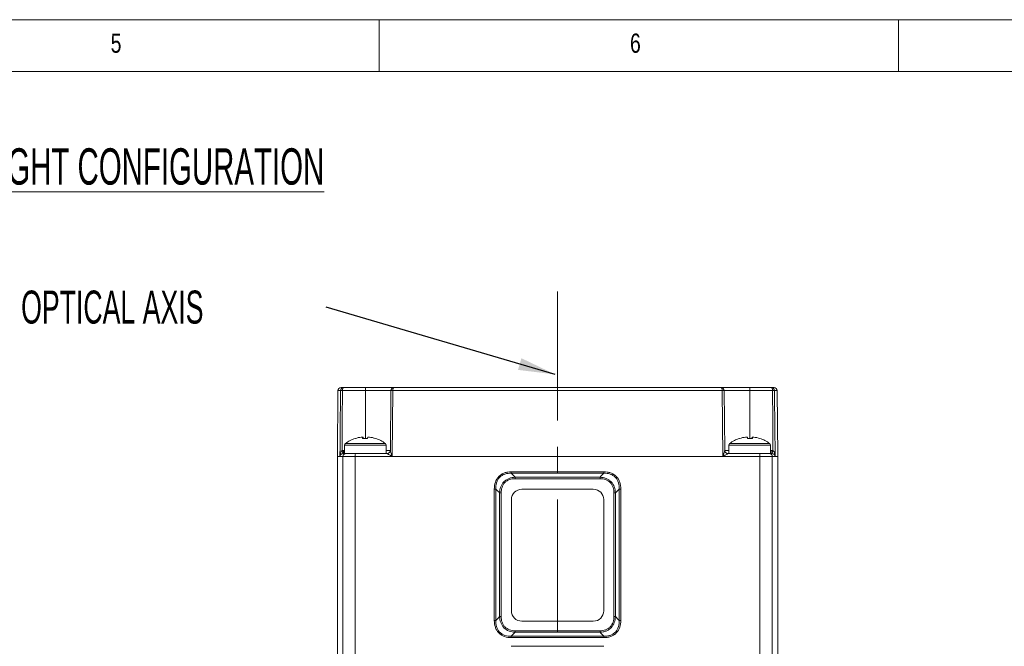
# Model space of a CAD drawing. Header units: millimetres. Extents: x 5 to 415, y 5 to 292.
# Tile 51 of 57: x 225 to 320, y 232 to 292. Entities that reach past the tile are written whole.
import ezdxf

# ---------------------------------------------------------------- set-up
doc = ezdxf.new("R2010")
doc.units = ezdxf.units.MM
doc.linetypes.add('CENTERX2', pattern=[20.32, 12.7, -2.54, 2.54, -2.54])
doc.styles.add('SLDTEXTSTYLE0', font='TXT', dxfattribs={"width": 0.605})
doc.styles.add('SLDTEXTSTYLE1', font='TXT', dxfattribs={"width": 0.75})
doc.dimstyles.new('SLDDIMSTYLE0', dxfattribs={"dimtxt": 0.18, "dimasz": 3.556, "dimexe": 0, "dimexo": 0.0625, "dimgap": 0, "dimtad": 0, "dimtih": 1, "dimtoh": 1, "dimdec": 0, "dimrnd": 1e-09, "dimzin": 0, "dimdsep": 46, "dimtxsty": 'Standard', "dimsah": 1, "dimcen": 0.09, "dimadec": 0, "dimazin": 0, "dimtfac": 3.556, "dimtdec": 0, "dimtofl": 0, "dimtmove": 0, "dimatfit": 3, "dimfxl": 1, "dimfrac": 2, "dimtolj": 1, "dimtzin": 0, "dimarcsym": 0})

# ---------------------------------------------------------------- blocks, each defined once
blk = doc.blocks.new('SW_NOTE_0')
at = {"color": 0, "linetype": 'Continuous', "lineweight": 0, "insert": (-29.365, 1.602), "char_height": 3.175, "attachment_point": 1, "style": 'SLDTEXTSTYLE0'}
blk.add_mtext('OPTICAL AXIS', dxfattribs=at)

msp = doc.modelspace()

# ---------------------------------------------------------------- linework, layer by layer
at = {"color": 7, "linetype": 'Continuous', "lineweight": 0}
for p, q in [((415, 292), (5, 292)), ((260, 287), (260, 292)), ((310, 292), (310, 287)), ((409.996, 287), (9.996, 287))]:
    msp.add_line(p, q, dxfattribs=at)
at = {"color": 7, "linetype": 'CENTERX2', "lineweight": 0}
msp.add_line((277.189, 233.098), (277.189, 265.843), dxfattribs=at)
at = {"color": 7, "linetype": 'Continuous', "lineweight": 15}
for p, q in [((256.044, 256.3), (255.989, 249.948)), ((256.293, 256.3), (256.044, 256.3)), ((256.344, 256.598), (256.586, 256.598)), ((258.689, 256.3), (256.492, 256.3)), ((256.586, 256.598), (258.689, 256.598)), ((258.689, 256.598), (261.441, 256.598)), ((258.689, 256.598), (258.689, 256.3)), ((261.141, 256.3), (258.689, 256.3)), ((261.091, 250.531), (261.141, 256.3)), ((261.328, 256.3), (261.272, 249.95)), ((293.049, 256.3), (261.328, 256.3)), ((261.441, 256.598), (292.936, 256.598)), ((295.689, 256.598), (292.936, 256.598)), ((293.049, 256.3), (293.105, 249.95)), ((293.286, 250.531), (293.236, 256.3)), ((293.236, 256.3), (295.689, 256.3)), ((297.791, 256.598), (295.689, 256.598)), ((295.689, 256.598), (295.689, 256.3)), ((295.689, 256.3), (297.885, 256.3)), ((298.033, 256.598), (297.791, 256.598)), ((298.085, 256.3), (298.333, 256.3)), ((298.333, 256.3), (298.389, 249.948)), ((258.295, 251.815), (258.433, 251.815)), ((258.912, 251.815), (259.062, 251.815)), ((259.082, 251.815), (259.062, 251.815)), ((295.315, 251.815), (295.295, 251.815)), ((295.315, 251.815), (295.465, 251.815)), ((295.945, 251.815), (296.082, 251.815)), ((256.571, 250.248), (256.571, 250.545)), ((256.689, 251.058), (256.689, 250.248)), ((260.689, 250.248), (260.689, 251.058)), ((293.689, 251.058), (293.689, 250.248)), ((297.689, 250.248), (297.689, 251.058)), ((297.806, 250.248), (297.806, 250.545)), ((255.989, 249.948), (255.989, 228.898)), ((256.51, 249.948), (255.989, 249.948)), ((256.51, 249.95), (256.241, 249.95)), ((256.51, 249.948), (256.51, 228.898)), ((256.571, 250.248), (256.809, 250.248)), ((256.809, 250.248), (257.722, 250.248)), ((261.272, 249.95), (257.697, 249.95)), ((257.697, 249.948), (257.697, 228.898)), ((296.681, 249.948), (257.697, 249.948)), ((257.722, 250.248), (260.791, 250.248)), ((293.105, 249.95), (296.681, 249.95)), ((296.655, 250.248), (293.586, 250.248)), ((297.568, 250.248), (296.655, 250.248)), ((296.681, 249.948), (296.681, 228.898)), ((297.806, 250.248), (297.568, 250.248)), ((297.867, 249.95), (298.137, 249.95)), ((297.867, 249.948), (297.867, 228.898)), ((297.867, 249.948), (298.389, 249.948)), ((298.389, 249.948), (298.389, 228.898)), ((272.725, 248.48), (281.652, 248.48)), ((281.651, 248.339), (272.726, 248.339)), ((273.1, 247.956), (281.277, 247.956)), ((281.276, 247.815), (273.101, 247.815)), ((271.103, 234.178), (271.103, 246.817)), ((271.103, 246.817), (271.249, 246.817)), ((271.249, 246.817), (271.249, 234.178)), ((280.634, 246.798), (273.744, 246.798)), ((283.128, 246.817), (283.275, 246.817)), ((283.128, 234.178), (283.128, 246.817)), ((283.275, 246.817), (283.275, 234.178)), ((271.616, 234.552), (271.616, 246.444)), ((271.616, 246.444), (271.762, 246.444)), ((271.762, 246.444), (271.762, 234.552)), ((272.744, 245.798), (272.744, 235.098)), ((281.634, 235.098), (281.634, 245.798)), ((282.615, 246.444), (282.761, 246.444)), ((282.615, 234.552), (282.615, 246.444)), ((282.761, 246.444), (282.761, 234.552)), ((271.103, 234.178), (271.249, 234.178)), ((271.616, 234.552), (271.762, 234.552)), ((282.615, 234.552), (282.761, 234.552)), ((283.128, 234.178), (283.275, 234.178)), ((273.744, 234.098), (280.634, 234.098)), ((281.652, 232.515), (272.725, 232.515)), ((272.726, 232.656), (281.651, 232.656)), ((281.277, 233.039), (273.1, 233.039)), ((273.101, 233.18), (281.276, 233.18)), ((272.725, 231.68), (281.652, 231.68))]:
    msp.add_line(p, q, dxfattribs=at)
at = {"color": 8, "linetype": 'Continuous', "lineweight": 15}
for p, q in [((258.689, 251.696), (258.689, 256.3)), ((295.689, 251.696), (295.689, 256.3)), ((256.571, 250.545), (256.689, 250.545)), ((256.689, 251.058), (260.689, 251.058)), ((256.76, 251.201), (260.617, 251.201)), ((293.689, 251.058), (295.773, 251.058)), ((293.76, 251.201), (295.77, 251.201)), ((295.77, 251.201), (297.617, 251.201)), ((295.773, 251.058), (297.689, 251.058)), ((297.806, 250.545), (297.689, 250.545))]:
    msp.add_line(p, q, dxfattribs=at)
at = {"color": 144, "linetype": 'Continuous', "lineweight": 0}
for p, q in [((258.465, 251.815), (258.433, 251.815)), ((295.945, 251.815), (295.912, 251.815)), ((260.689, 250.545), (261.091, 250.545)), ((293.689, 250.545), (293.286, 250.545)), ((257.697, 249.95), (256.51, 249.95)), ((256.51, 249.95), (256.51, 249.948)), ((257.697, 249.948), (256.51, 249.948)), ((256.689, 250.248), (256.758, 250.248)), ((257.697, 249.95), (257.697, 249.948)), ((296.681, 249.95), (296.681, 249.948)), ((296.681, 249.95), (297.867, 249.95)), ((296.681, 249.948), (297.867, 249.948)), ((297.619, 250.248), (297.689, 250.248)), ((297.867, 249.95), (297.867, 249.948))]:
    msp.add_line(p, q, dxfattribs=at)
at = {"color": 7, "linetype": 'Continuous', "lineweight": 15, "flags": 128}
for points in [[(256.241, 249.95), (256.243, 250.248), (256.246, 250.648), (256.259, 252.248), (256.293, 256.3)], [(256.492, 256.3), (256.469, 253.421), (256.445, 250.532)], [(297.885, 256.3), (297.909, 253.421), (297.932, 250.532)], [(298.137, 249.95), (298.134, 250.248), (298.131, 250.648), (298.118, 252.248), (298.085, 256.3)], [(257.709, 251.688), (257.71, 251.691), (257.711, 251.694), (257.713, 251.695), (257.715, 251.696), (257.718, 251.695), (257.721, 251.694), (257.724, 251.692)], [(296.654, 251.692), (296.656, 251.694), (296.659, 251.695), (296.662, 251.696), (296.664, 251.695), (296.666, 251.694), (296.667, 251.691), (296.668, 251.688)], [(293.308, 250.422), (293.292, 250.475), (293.286, 250.531)]]:
    msp.add_lwpolyline(points, dxfattribs=at)
at = {"color": 7, "linetype": 'Continuous', "lineweight": 15}
for centre, radius, start, end in [((256.392, 249.731), 6.57, 89.12952, 90.87048), ((261.235, 250.725), 5.576, 89.04278, 90.95722), ((293.143, 250.725), 5.576, 89.04278, 90.95722), ((297.985, 249.731), 6.57, 89.12952, 90.87048), ((258.689, 248.648), 3.2, 107.73941, 127.05986), ((258.679, 248.653), 3.186, 96.91184, 107.71535), ((259.151, 251.611), 0.747, 164.07778, 174.08372), ((258.648, 248.169), 3.526, 86.10101, 93.89899), ((258.73, 248.172), 3.523, 87.42021, 90.66667), ((259.631, 251.611), 0.747, 164.07778, 174.08372), ((258.678, 248.653), 3.186, 72.28465, 83.08816), ((258.699, 248.653), 3.186, 72.28465, 83.08816), ((259.664, 251.675), 0.0209, 91.69573, 141.65598), ((258.689, 248.648), 3.2, 52.94014, 72.26059), ((295.689, 248.648), 3.2, 107.73941, 127.05986), ((295.679, 248.653), 3.186, 96.91184, 107.71535), ((294.714, 251.676), 0.0194, 36.32319, 90.3251), ((295.699, 248.653), 3.186, 96.91184, 107.71535), ((294.747, 251.611), 0.747, 5.91628, 15.92222), ((295.648, 248.172), 3.523, 89.33333, 92.57979), ((295.729, 248.169), 3.526, 86.10101, 93.89899), ((295.226, 251.611), 0.747, 5.91628, 15.92222), ((295.699, 248.653), 3.186, 72.28465, 83.08816), ((295.689, 248.648), 3.2, 52.94014, 72.26059), ((297.245, 259.228), 41.716, 192.0325, 192.44099), ((256.869, 251.058), 0.18, 127.05986, 180), ((260.509, 251.058), 0.18, 0, 52.94014), ((260.791, 250.548), 0.3, 270, 359.5), ((260.802, 250.534), 0.289, 321.5689, 359.40964), ((293.586, 250.548), 0.3, 180.5, 270), ((293.869, 251.058), 0.18, 127.05986, 180), ((297.509, 251.058), 0.18, 0, 52.94014), ((257.132, 259.228), 41.716, 347.55901, 347.9675), ((256.81, 249.948), 0.299, 90.09307, 179.59495), ((258.598, 250.024), 0.904, 165.65607, 184.655), ((295.779, 250.024), 0.904, 355.345, 14.34393), ((297.568, 249.948), 0.299, 0.40505, 89.90693), ((280.515, 248.472), 7.79, 179.93646, 180.97671), ((273.862, 248.472), 7.79, 359.02329, 0.06354), ((264.614, 247.823), 8.487, 359.94168, 0.89642), ((289.764, 247.823), 8.487, 179.10358, 180.05832), ((273.744, 245.798), 1, 90, 180), ((280.634, 245.798), 1, 0, 90), ((273.744, 235.098), 1, 180, 270), ((280.634, 235.098), 1, 270, 0), ((280.515, 232.523), 7.79, 179.02329, 180.06354), ((264.614, 233.172), 8.487, 359.10358, 0.05832), ((289.764, 233.172), 8.487, 179.94168, 180.89642), ((273.862, 232.523), 7.79, 359.93646, 0.97671)]:
    msp.add_arc(centre, radius, start, end, dxfattribs=at)
at = {"color": 144, "linetype": 'Continuous', "lineweight": 0}
for centre, start, end in [((257.747, 251.611), 5.91628, 15.92222), ((296.631, 251.611), 164.07778, 174.08372)]:
    msp.add_arc(centre, 0.747, start, end, dxfattribs=at)
at = {"color": 8, "linetype": 'Continuous', "lineweight": 15}
for centre, radius, start, end in [((260.792, 250.542), 0.302, 270.62238, 321.45454), ((293.583, 250.539), 0.299, 203.02255, 269.6474)]:
    msp.add_arc(centre, radius, start, end, dxfattribs=at)
at = {"color": 7, "linetype": 'Continuous', "lineweight": 15}
for points, knots in [([(256.044, 256.3), (256.045, 256.379), (256.078, 256.456), (256.188, 256.565), (256.267, 256.598), (256.344, 256.598)], [0, 0, 0, 0, 0.5, 0.5, 1, 1, 1, 1]), ([(256.293, 256.3), (256.293, 256.381), (256.327, 256.459), (256.438, 256.568), (256.511, 256.598), (256.586, 256.598)], [0, 0, 0, 0, 0.5, 0.5, 1, 1, 1, 1]), ([(256.492, 256.3), (256.492, 256.381), (256.503, 256.459), (256.539, 256.568), (256.562, 256.598), (256.586, 256.598)], [0, 0, 0, 0, 0.5, 0.5, 1, 1, 1, 1]), ([(261.141, 256.3), (261.142, 256.381), (261.176, 256.459), (261.29, 256.568), (261.365, 256.598), (261.441, 256.598)], [0, 0, 0, 0, 0.5, 0.5, 1, 1, 1, 1]), ([(261.328, 256.3), (261.328, 256.381), (261.341, 256.459), (261.384, 256.568), (261.412, 256.598), (261.441, 256.598)], [0, 0, 0, 0, 0.5, 0.5, 1, 1, 1, 1]), ([(293.049, 256.3), (293.049, 256.381), (293.036, 256.459), (292.993, 256.568), (292.965, 256.598), (292.936, 256.598)], [0, 0, 0, 0, 0.5, 0.5, 1, 1, 1, 1]), ([(293.236, 256.3), (293.235, 256.381), (293.201, 256.459), (293.087, 256.568), (293.012, 256.598), (292.936, 256.598)], [0, 0, 0, 0, 0.5, 0.5, 1, 1, 1, 1]), ([(297.885, 256.3), (297.885, 256.381), (297.874, 256.459), (297.838, 256.568), (297.815, 256.598), (297.791, 256.598)], [0, 0, 0, 0, 0.5, 0.5, 1, 1, 1, 1]), ([(298.085, 256.3), (298.084, 256.381), (298.05, 256.459), (297.939, 256.568), (297.866, 256.598), (297.791, 256.598)], [0, 0, 0, 0, 0.5, 0.5, 1, 1, 1, 1]), ([(298.333, 256.3), (298.332, 256.379), (298.3, 256.456), (298.189, 256.565), (298.111, 256.598), (298.033, 256.598)], [0, 0, 0, 0, 0.5, 0.5, 1, 1, 1, 1]), ([(256.445, 250.532), (256.42, 250.518), (256.401, 250.498), (256.367, 250.455), (256.353, 250.432), (256.316, 250.361), (256.299, 250.311), (256.257, 250.158), (256.244, 250.054), (256.241, 249.95)], [0, 0, 0, 0, 0.125, 0.125, 0.25, 0.25, 0.5, 0.5, 1, 1, 1, 1]), ([(261.091, 250.531), (261.091, 250.517), (261.095, 250.497), (261.105, 250.454), (261.111, 250.431), (261.132, 250.36), (261.148, 250.31), (261.199, 250.158), (261.235, 250.054), (261.272, 249.95)], [0, 0, 0, 0, 0.125, 0.125, 0.25, 0.25, 0.5, 0.5, 1, 1, 1, 1]), ([(293.286, 250.531), (293.286, 250.517), (293.282, 250.497), (293.272, 250.454), (293.266, 250.431), (293.245, 250.36), (293.229, 250.31), (293.179, 250.158), (293.142, 250.054), (293.105, 249.95)], [0, 0, 0, 0, 0.125, 0.125, 0.25, 0.25, 0.5, 0.5, 1, 1, 1, 1]), ([(297.932, 250.532), (297.957, 250.518), (297.976, 250.498), (298.01, 250.455), (298.024, 250.432), (298.061, 250.361), (298.078, 250.311), (298.12, 250.158), (298.134, 250.054), (298.137, 249.95)], [0, 0, 0, 0, 0.125, 0.125, 0.25, 0.25, 0.5, 0.5, 1, 1, 1, 1]), ([(256.508, 250.241), (256.454, 250.229), (256.411, 250.206), (256.347, 250.158), (256.323, 250.133), (256.266, 250.056), (256.247, 250.003), (256.241, 249.95)], [0, 0, 0, 0, 0.25, 0.25, 0.5, 0.5, 1, 1, 1, 1]), ([(260.796, 250.241), (260.799, 250.229), (260.833, 250.205), (260.908, 250.158), (260.95, 250.132), (261.083, 250.056), (261.177, 250.003), (261.272, 249.95)], [0, 0, 0, 0, 0.25, 0.25, 0.5, 0.5, 1, 1, 1, 1]), ([(293.582, 250.241), (293.578, 250.229), (293.544, 250.205), (293.47, 250.158), (293.427, 250.132), (293.295, 250.056), (293.2, 250.003), (293.105, 249.95)], [0, 0, 0, 0, 0.25, 0.25, 0.5, 0.5, 1, 1, 1, 1]), ([(297.869, 250.241), (297.924, 250.229), (297.966, 250.206), (298.031, 250.158), (298.054, 250.133), (298.111, 250.056), (298.13, 250.003), (298.137, 249.95)], [0, 0, 0, 0, 0.25, 0.25, 0.5, 0.5, 1, 1, 1, 1]), ([(271.103, 246.817), (271.103, 247.037), (271.131, 247.257), (271.269, 247.674), (271.381, 247.87), (271.607, 248.106), (271.694, 248.176), (271.878, 248.293), (271.976, 248.339), (272.182, 248.413), (272.29, 248.439), (272.506, 248.473), (272.615, 248.48), (272.725, 248.48)], [0, 0, 0, 0, 0.25, 0.25, 0.5, 0.5, 0.625, 0.625, 0.75, 0.75, 0.875, 0.875, 1, 1, 1, 1]), ([(281.652, 248.48), (281.762, 248.48), (281.871, 248.473), (282.087, 248.439), (282.195, 248.413), (282.401, 248.339), (282.499, 248.293), (282.683, 248.176), (282.77, 248.106), (282.997, 247.87), (283.108, 247.674), (283.246, 247.257), (283.275, 247.037), (283.275, 246.817)], [0, 0, 0, 0, 0.125, 0.125, 0.25, 0.25, 0.375, 0.375, 0.5, 0.5, 0.75, 0.75, 1, 1, 1, 1]), ([(272.726, 248.339), (272.624, 248.342), (272.523, 248.338), (272.323, 248.313), (272.222, 248.292), (272.03, 248.229), (271.938, 248.187), (271.764, 248.081), (271.684, 248.016), (271.476, 247.797), (271.378, 247.613), (271.262, 247.224), (271.243, 247.02), (271.249, 246.817)], [0, 0, 0, 0, 0.125, 0.125, 0.25, 0.25, 0.375, 0.375, 0.5, 0.5, 0.75, 0.75, 1, 1, 1, 1]), ([(271.616, 246.444), (271.623, 246.642), (271.656, 246.839), (271.791, 247.21), (271.895, 247.383), (272.1, 247.594), (272.178, 247.658), (272.343, 247.765), (272.43, 247.809), (272.614, 247.88), (272.71, 247.907), (272.903, 247.943), (273.001, 247.953), (273.1, 247.956)], [0, 0, 0, 0, 0.25, 0.25, 0.5, 0.5, 0.625, 0.625, 0.75, 0.75, 0.875, 0.875, 1, 1, 1, 1]), ([(273.101, 247.815), (273.01, 247.815), (272.92, 247.809), (272.742, 247.781), (272.653, 247.759), (272.483, 247.699), (272.402, 247.66), (272.25, 247.564), (272.179, 247.506), (271.992, 247.312), (271.9, 247.15), (271.786, 246.807), (271.762, 246.625), (271.762, 246.444)], [0, 0, 0, 0, 0.125, 0.125, 0.25, 0.25, 0.375, 0.375, 0.5, 0.5, 0.75, 0.75, 1, 1, 1, 1]), ([(282.615, 246.444), (282.615, 246.625), (282.591, 246.807), (282.478, 247.15), (282.386, 247.312), (282.199, 247.506), (282.127, 247.564), (281.975, 247.66), (281.894, 247.699), (281.724, 247.759), (281.635, 247.781), (281.457, 247.809), (281.367, 247.815), (281.276, 247.815)], [0, 0, 0, 0, 0.25, 0.25, 0.5, 0.5, 0.625, 0.625, 0.75, 0.75, 0.875, 0.875, 1, 1, 1, 1]), ([(281.277, 247.956), (281.376, 247.953), (281.474, 247.943), (281.667, 247.907), (281.764, 247.88), (281.947, 247.809), (282.034, 247.765), (282.199, 247.658), (282.277, 247.594), (282.482, 247.383), (282.586, 247.21), (282.722, 246.839), (282.755, 246.642), (282.761, 246.444)], [0, 0, 0, 0, 0.125, 0.125, 0.25, 0.25, 0.375, 0.375, 0.5, 0.5, 0.75, 0.75, 1, 1, 1, 1]), ([(283.128, 246.817), (283.134, 247.021), (283.115, 247.225), (282.999, 247.614), (282.9, 247.798), (282.692, 248.017), (282.611, 248.082), (282.439, 248.187), (282.348, 248.229), (282.155, 248.292), (282.055, 248.313), (281.854, 248.338), (281.753, 248.342), (281.651, 248.339)], [0, 0, 0, 0, 0.25, 0.25, 0.5, 0.5, 0.625, 0.625, 0.75, 0.75, 0.875, 0.875, 1, 1, 1, 1]), ([(272.725, 232.515), (272.504, 232.515), (272.283, 232.546), (271.974, 232.657), (271.874, 232.705), (271.689, 232.823), (271.605, 232.892), (271.454, 233.05), (271.387, 233.14), (271.278, 233.327), (271.234, 233.427), (271.131, 233.739), (271.103, 233.958), (271.103, 234.178)], [0, 0, 0, 0, 0.25, 0.25, 0.375, 0.375, 0.5, 0.5, 0.625, 0.625, 0.75, 0.75, 1, 1, 1, 1]), ([(271.249, 234.178), (271.243, 233.975), (271.262, 233.772), (271.349, 233.48), (271.387, 233.386), (271.485, 233.209), (271.546, 233.125), (271.685, 232.978), (271.763, 232.915), (271.936, 232.809), (272.029, 232.767), (272.317, 232.672), (272.523, 232.65), (272.726, 232.656)], [0, 0, 0, 0, 0.25, 0.25, 0.375, 0.375, 0.5, 0.5, 0.625, 0.625, 0.75, 0.75, 1, 1, 1, 1]), ([(273.1, 233.039), (272.902, 233.046), (272.704, 233.08), (272.337, 233.223), (272.167, 233.332), (271.962, 233.544), (271.901, 233.624), (271.799, 233.791), (271.757, 233.88), (271.655, 234.158), (271.623, 234.354), (271.616, 234.552)], [0, 0, 0, 0, 0.25, 0.25, 0.5, 0.5, 0.625, 0.625, 0.75, 0.75, 1, 1, 1, 1]), ([(271.762, 234.552), (271.762, 234.37), (271.786, 234.19), (271.871, 233.932), (271.907, 233.85), (271.997, 233.695), (272.052, 233.621), (272.239, 233.426), (272.396, 233.328), (272.737, 233.206), (272.919, 233.18), (273.101, 233.18)], [0, 0, 0, 0, 0.25, 0.25, 0.375, 0.375, 0.5, 0.5, 0.75, 0.75, 1, 1, 1, 1]), ([(281.276, 233.18), (281.367, 233.18), (281.457, 233.187), (281.635, 233.214), (281.724, 233.236), (281.894, 233.297), (281.975, 233.335), (282.127, 233.431), (282.199, 233.489), (282.386, 233.683), (282.478, 233.845), (282.591, 234.188), (282.615, 234.37), (282.615, 234.552)], [0, 0, 0, 0, 0.125, 0.125, 0.25, 0.25, 0.375, 0.375, 0.5, 0.5, 0.75, 0.75, 1, 1, 1, 1]), ([(282.761, 234.552), (282.755, 234.354), (282.722, 234.157), (282.586, 233.786), (282.482, 233.612), (282.277, 233.401), (282.199, 233.337), (282.034, 233.23), (281.947, 233.186), (281.764, 233.115), (281.667, 233.089), (281.474, 233.052), (281.376, 233.042), (281.277, 233.039)], [0, 0, 0, 0, 0.25, 0.25, 0.5, 0.5, 0.625, 0.625, 0.75, 0.75, 0.875, 0.875, 1, 1, 1, 1]), ([(281.651, 232.656), (281.753, 232.653), (281.854, 232.657), (282.054, 232.682), (282.155, 232.703), (282.347, 232.766), (282.439, 232.808), (282.613, 232.914), (282.693, 232.979), (282.901, 233.198), (283, 233.382), (283.115, 233.771), (283.134, 233.975), (283.128, 234.178)], [0, 0, 0, 0, 0.125, 0.125, 0.25, 0.25, 0.375, 0.375, 0.5, 0.5, 0.75, 0.75, 1, 1, 1, 1]), ([(283.275, 234.178), (283.275, 233.958), (283.246, 233.738), (283.108, 233.321), (282.997, 233.125), (282.77, 232.89), (282.683, 232.819), (282.499, 232.703), (282.401, 232.656), (282.195, 232.582), (282.087, 232.556), (281.871, 232.522), (281.762, 232.515), (281.652, 232.515)], [0, 0, 0, 0, 0.25, 0.25, 0.5, 0.5, 0.625, 0.625, 0.75, 0.75, 0.875, 0.875, 1, 1, 1, 1])]:
    msp.add_open_spline(points, degree=3, knots=knots, dxfattribs=at)
for points in [[(258.433, 251.815), (258.433, 251.767), (258.433, 251.719), (258.433, 251.67)], [(295.945, 251.815), (295.944, 251.767), (295.944, 251.719), (295.944, 251.67)], [(256.445, 250.532), (256.487, 250.541), (256.529, 250.545), (256.571, 250.545)], [(297.932, 250.532), (297.891, 250.541), (297.848, 250.545), (297.806, 250.545)], [(256.571, 250.248), (256.55, 250.248), (256.529, 250.245), (256.508, 250.241)], [(260.796, 250.241), (260.794, 250.245), (260.793, 250.248), (260.791, 250.248)], [(293.582, 250.241), (293.583, 250.245), (293.584, 250.248), (293.586, 250.248)], [(297.806, 250.248), (297.827, 250.248), (297.848, 250.245), (297.869, 250.241)], [(272.726, 248.339), (272.851, 248.211), (272.975, 248.084), (273.1, 247.956)], [(281.651, 248.339), (281.526, 248.211), (281.402, 248.084), (281.277, 247.956)], [(271.616, 246.444), (271.494, 246.568), (271.372, 246.692), (271.249, 246.817)], [(282.761, 246.444), (282.883, 246.568), (283.006, 246.692), (283.128, 246.817)], [(271.249, 234.178), (271.372, 234.303), (271.494, 234.427), (271.616, 234.552)], [(282.761, 234.552), (282.883, 234.427), (283.006, 234.303), (283.128, 234.178)], [(273.1, 233.039), (272.975, 232.912), (272.851, 232.784), (272.726, 232.656)], [(281.651, 232.656), (281.526, 232.784), (281.402, 232.912), (281.277, 233.039)]]:
    msp.add_open_spline(points, degree=3, dxfattribs=at)

# ---------------------------------------------------------------- block references
at = {"color": 7, "linetype": 'Continuous', "lineweight": 0}
msp.add_blockref('SW_NOTE_0', (254.908, 264.322), dxfattribs=at)

# ---------------------------------------------------------------- texts
at = {"color": 7, "linetype": 'Continuous', "lineweight": 0, "attachment_point": 1}
for s, insert, char_height, style in [('5', (234.167, 290.668), 1.852, 'SLDTEXTSTYLE1'), ('6', (284.167, 290.668), 1.852, 'SLDTEXTSTYLE1'), ('\\LSTRAIGHT CONFIGURATION', (215.872, 279.621), 3.5, 'SLDTEXTSTYLE0')]:
    msp.add_mtext(s, dxfattribs=dict(at, insert=insert, char_height=char_height, style=style))

# ---------------------------------------------------------------- leaders
at = {"color": 7, "linetype": 'Continuous', "lineweight": 0}
msp.add_leader([(276.96, 257.85), (254.908, 264.322)], dimstyle='SLDDIMSTYLE0', dxfattribs=at)

doc.saveas('drawing.dxf')
